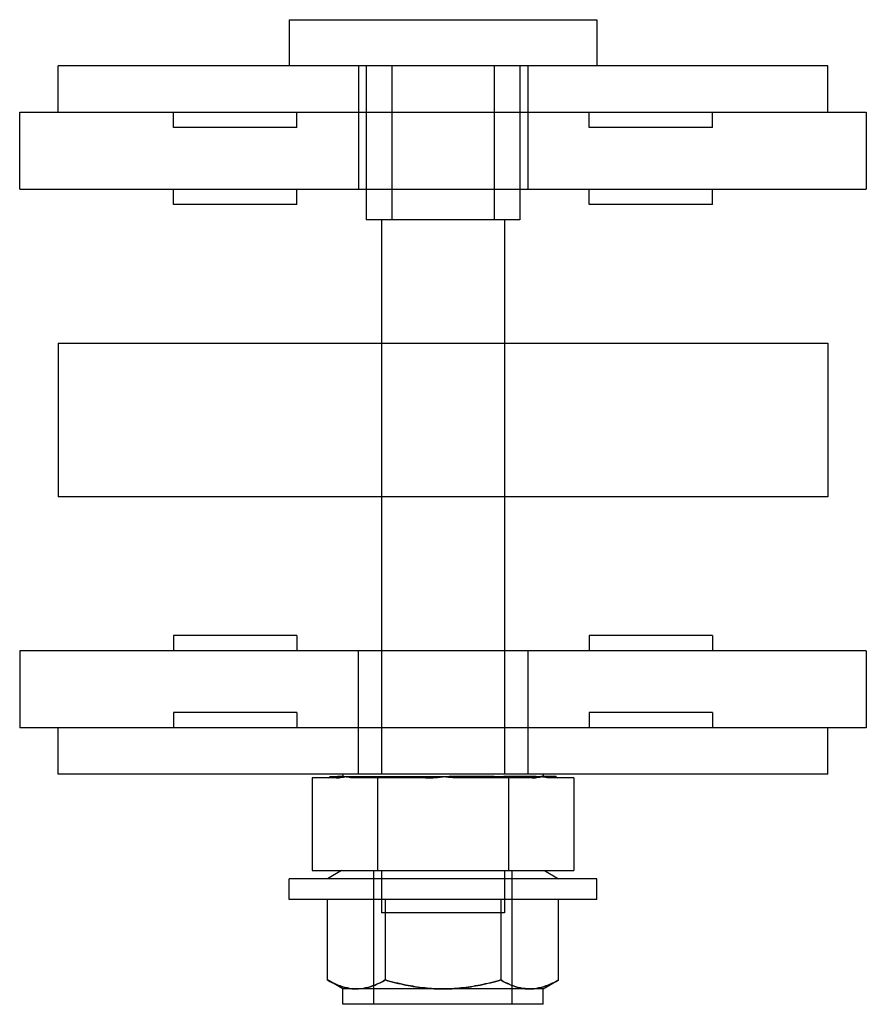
# Model space of a CAD drawing. Header units: millimetres. Extents: x 8.2 to 63.2, y 17.4 to 81.4.
import ezdxf

# ---------------------------------------------------------------- set-up
doc = ezdxf.new("R2010")
doc.units = ezdxf.units.MM
doc.header["$LTSCALE"] = 6.409401
doc.layers.get('0').update_dxf_attribs({"linetype": 'CONTINUOUS'})

msp = doc.modelspace()

# ---------------------------------------------------------------- linework, layer by layer
at = {"color": 7}
for p, q in [((25.725, 81.379), (25.725, 78.379)), ((25.725, 81.379), (45.725, 81.379)), ((45.725, 81.379), (45.725, 78.379)), ((10.725, 75.379), (10.725, 78.379)), ((60.725, 78.379), (10.725, 78.379)), ((30.225, 78.379), (30.225, 70.379)), ((30.725, 78.379), (30.725, 68.379)), ((32.408, 78.379), (32.408, 68.379)), ((39.041, 78.379), (39.041, 68.379)), ((40.725, 78.379), (40.725, 68.379)), ((41.225, 78.379), (41.225, 70.379)), ((60.725, 75.379), (60.725, 78.379)), ((8.225, 70.379), (8.225, 75.379)), ((8.225, 75.379), (63.225, 75.379)), ((18.225, 74.379), (18.225, 75.379)), ((26.225, 74.379), (26.225, 75.379)), ((45.225, 74.379), (45.225, 75.379)), ((53.225, 74.379), (53.225, 75.379)), ((63.225, 75.379), (63.225, 70.379)), ((26.225, 74.379), (18.225, 74.379)), ((53.225, 74.379), (45.225, 74.379)), ((8.225, 70.379), (63.225, 70.379)), ((18.225, 69.379), (18.225, 70.379)), ((26.225, 69.379), (26.225, 70.379)), ((45.225, 69.379), (45.225, 70.379)), ((53.225, 69.379), (53.225, 70.379)), ((26.225, 69.379), (18.225, 69.379)), ((53.225, 69.379), (45.225, 69.379)), ((40.725, 68.379), (30.725, 68.379)), ((31.725, 68.379), (31.725, 32.379)), ((39.725, 68.379), (39.725, 32.379)), ((10.725, 60.379), (10.725, 50.379)), ((10.725, 60.379), (60.725, 60.379)), ((60.725, 60.379), (60.725, 50.379)), ((60.725, 50.379), (10.725, 50.379)), ((18.225, 41.379), (18.225, 40.379)), ((26.225, 41.379), (18.225, 41.379)), ((26.225, 41.379), (26.225, 40.379)), ((53.225, 41.379), (45.225, 41.379)), ((45.225, 41.379), (45.225, 40.379)), ((53.225, 41.379), (53.225, 40.379)), ((8.225, 40.379), (8.225, 35.379)), ((63.225, 40.379), (8.225, 40.379)), ((30.225, 32.379), (30.225, 40.379)), ((41.225, 40.379), (41.225, 32.379)), ((63.225, 40.379), (63.225, 35.379)), ((18.225, 36.379), (18.225, 35.379)), ((26.225, 36.379), (18.225, 36.379)), ((26.225, 36.379), (26.225, 35.379)), ((53.225, 36.379), (45.225, 36.379)), ((45.225, 36.379), (45.225, 35.379)), ((53.225, 36.379), (53.225, 35.379)), ((63.225, 35.379), (8.225, 35.379)), ((10.725, 32.379), (10.725, 35.379)), ((60.725, 32.379), (60.725, 35.379)), ((60.725, 32.379), (10.725, 32.379)), ((28.776, 32.129), (27.225, 32.129)), ((27.225, 32.129), (27.225, 26.129)), ((28.375, 32.229), (28.869, 32.229)), ((28.869, 32.229), (29.355, 32.229)), ((29.225, 32.379), (29.225, 32.229)), ((29.355, 32.229), (35.724, 32.229)), ((34.578, 32.129), (29.923, 32.129)), ((31.475, 32.129), (31.475, 26.129)), ((35.724, 32.229), (42.088, 32.229)), ((41.526, 32.129), (36.871, 32.129)), ((39.975, 32.129), (39.975, 26.129)), ((43.075, 32.229), (42.088, 32.229)), ((42.225, 32.379), (42.225, 32.229)), ((44.225, 32.129), (42.673, 32.129)), ((44.225, 32.129), (44.225, 26.129)), ((27.225, 26.129), (44.225, 26.129)), ((29.141, 26.129), (28.225, 25.579)), ((31.225, 17.429), (31.225, 26.129)), ((31.725, 26.129), (31.725, 23.379)), ((39.725, 26.129), (39.725, 23.379)), ((40.225, 17.429), (40.225, 26.129)), ((42.308, 26.129), (43.225, 25.579)), ((45.725, 25.579), (25.725, 25.579)), ((25.725, 24.229), (25.725, 25.579)), ((45.725, 24.229), (45.725, 25.579)), ((45.725, 24.229), (25.725, 24.229)), ((28.22, 19.007), (28.22, 24.229)), ((31.972, 24.229), (31.972, 19.009)), ((39.477, 24.229), (39.477, 19.009)), ((43.23, 19.007), (43.23, 24.229)), ((39.725, 23.379), (31.725, 23.379)), ((29.225, 18.429), (28.222, 19.008)), ((42.225, 18.429), (43.227, 19.008)), ((42.225, 18.429), (29.225, 18.429)), ((29.225, 17.429), (29.225, 18.429)), ((42.225, 17.429), (42.225, 18.429)), ((42.225, 17.429), (29.225, 17.429))]:
    msp.add_line(p, q, dxfattribs=at)
for centre, start, end in [((28.275, 32.229), 270, 360), ((43.175, 32.229), 180, 270)]:
    msp.add_arc(centre, 0.1, start, end, dxfattribs=at)
for points, knots in [([(28.776, 32.129), (28.845, 32.131), (28.977, 32.14), (29.168, 32.169), (29.291, 32.192), (29.35, 32.205)], [0, 0, 0, 0, 0.354234, 0.686937, 1, 1, 1, 1]), ([(29.357, 32.205), (29.301, 32.21), (29.19, 32.218), (29.028, 32.234), (28.921, 32.232), (28.869, 32.229)], [0, 0, 0, 0, 0.345976, 0.682375, 1, 1, 1, 1]), ([(29.923, 32.129), (29.855, 32.131), (29.722, 32.14), (29.531, 32.169), (29.408, 32.192), (29.349, 32.205)], [0, 0, 0, 0, 0.354234, 0.686937, 1, 1, 1, 1]), ([(34.578, 32.129), (34.714, 32.131), (34.978, 32.14), (35.361, 32.168), (35.606, 32.192), (35.725, 32.205)], [0, 0, 0, 0, 0.356275, 0.688947, 1, 1, 1, 1]), ([(39.043, 32.228), (38.676, 32.23), (37.93, 32.23), (36.824, 32.229), (36.084, 32.214), (35.724, 32.205)], [0, 0, 0, 0, 0.331429, 0.674684, 1, 1, 1, 1]), ([(36.871, 32.129), (36.735, 32.131), (36.471, 32.14), (36.088, 32.168), (35.843, 32.192), (35.724, 32.205)], [0, 0, 0, 0, 0.356275, 0.688947, 1, 1, 1, 1]), ([(42.092, 32.205), (41.883, 32.216), (41.4, 32.23), (40.597, 32.23), (40.004, 32.23), (39.684, 32.228)], [0, 0, 0, 0, 0.261247, 0.600874, 1, 1, 1, 1]), ([(41.526, 32.129), (41.595, 32.131), (41.727, 32.14), (41.918, 32.169), (42.041, 32.192), (42.1, 32.205)], [0, 0, 0, 0, 0.354234, 0.686937, 1, 1, 1, 1]), ([(42.673, 32.129), (42.605, 32.131), (42.472, 32.14), (42.281, 32.169), (42.158, 32.192), (42.099, 32.205)], [0, 0, 0, 0, 0.354234, 0.686937, 1, 1, 1, 1]), ([(30.095, 18.429), (29.9, 18.429), (29.484, 18.473), (28.851, 18.675), (28.433, 18.884), (28.22, 19.007)], [0, 0, 0, 0, 0.295973, 0.627481, 1, 1, 1, 1]), ([(28.22, 19.007), (28.433, 18.883), (28.852, 18.675), (29.484, 18.473), (29.9, 18.429), (30.095, 18.429)], [0, 0, 0, 0, 0.373325, 0.704384, 1, 1, 1, 1]), ([(31.972, 19.009), (31.755, 18.884), (31.338, 18.673), (30.704, 18.473), (30.292, 18.429), (30.095, 18.429)], [0, 0, 0, 0, 0.377571, 0.703274, 1, 1, 1, 1]), ([(30.095, 18.429), (30.294, 18.429), (30.71, 18.474), (31.344, 18.676), (31.758, 18.885), (31.972, 19.009)], [0, 0, 0, 0, 0.3007, 0.627015, 1, 1, 1, 1]), ([(35.725, 18.429), (35.328, 18.429), (34.514, 18.472), (33.258, 18.67), (32.41, 18.882), (31.972, 19.009)], [0, 0, 0, 0, 0.312101, 0.640944, 1, 1, 1, 1]), ([(31.972, 19.009), (32.415, 18.881), (33.269, 18.667), (34.525, 18.471), (35.334, 18.429), (35.725, 18.429)], [0, 0, 0, 0, 0.363587, 0.691991, 1, 1, 1, 1]), ([(39.477, 19.009), (39.034, 18.881), (38.18, 18.667), (36.924, 18.471), (36.116, 18.429), (35.725, 18.429)], [0, 0, 0, 0, 0.363587, 0.691991, 1, 1, 1, 1]), ([(35.725, 18.429), (36.121, 18.429), (36.935, 18.472), (38.191, 18.67), (39.039, 18.882), (39.477, 19.009)], [0, 0, 0, 0, 0.312101, 0.640944, 1, 1, 1, 1]), ([(41.354, 18.429), (41.155, 18.429), (40.739, 18.474), (40.105, 18.676), (39.691, 18.885), (39.477, 19.009)], [0, 0, 0, 0, 0.3007, 0.627015, 1, 1, 1, 1]), ([(39.477, 19.009), (39.694, 18.884), (40.111, 18.673), (40.745, 18.473), (41.157, 18.429), (41.354, 18.429)], [0, 0, 0, 0, 0.377571, 0.703274, 1, 1, 1, 1]), ([(43.23, 19.007), (43.016, 18.883), (42.598, 18.675), (41.965, 18.473), (41.549, 18.429), (41.354, 18.429)], [0, 0, 0, 0, 0.373324, 0.704383, 1, 1, 1, 1]), ([(41.354, 18.429), (41.549, 18.429), (41.965, 18.473), (42.598, 18.675), (43.016, 18.884), (43.23, 19.007)], [0, 0, 0, 0, 0.295973, 0.627481, 1, 1, 1, 1])]:
    msp.add_open_spline(points, degree=3, knots=knots, dxfattribs=at)

doc.saveas('drawing.dxf')
